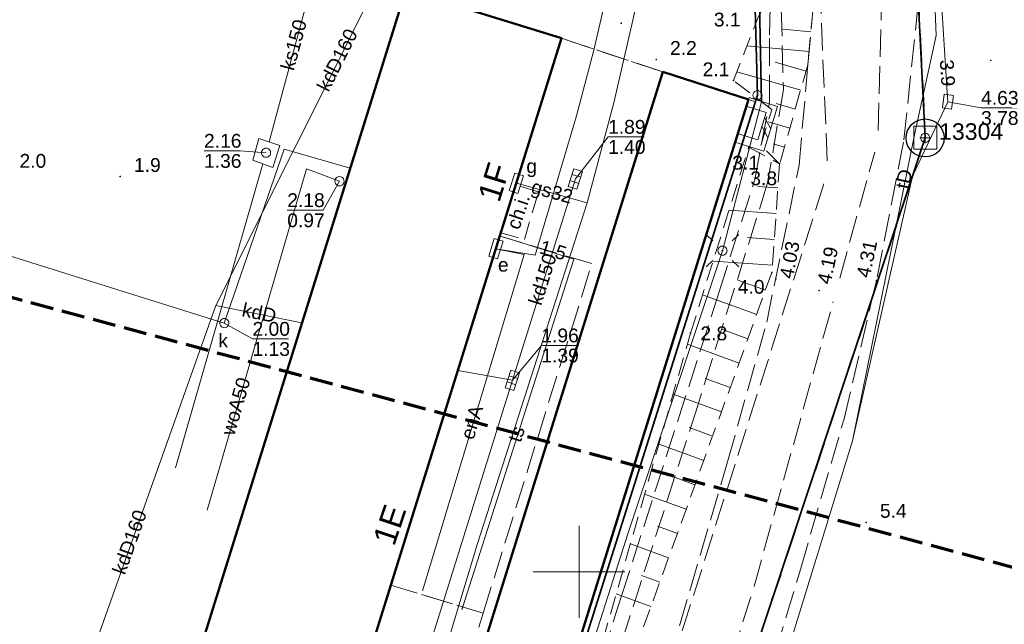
# Model space of a CAD drawing. Extents: x 5459987 to 5506369, y 5959610 to 5991660.
# Tile 12 of 51: x 5462420 to 5462473, y 5972047 to 5972080. Entities that reach past the tile are written whole.
import ezdxf
from ezdxf.enums import TextEntityAlignment as Align

# ---------------------------------------------------------------- set-up
doc = ezdxf.new("R2010")
doc.units = 0
for name, pattern in [('L_0_05', [1.75, 1.25, -0.5]), ('PRZER1-1', [1, 0.5, -0.5]), ('PRZER2-1', [1.5, 1, -0.5]), ('PRZER3-1', [2, 1.5, -0.5]), ('PRZER3-2', [2.5, 1.5, -1])]:
    doc.linetypes.add(name, pattern=pattern)
doc.layers.get('0').update_dxf_attribs({"linetype": 'CONTINUOUS'})
for name, color, linetype, lineweight in [('GEPADR_O', 7, 'CONTINUOUS', 18), ('GEPPGD', 7, 'CONTINUOUS', 18), ('GEPPGO', 7, 'CONTINUOUS', 18), ('GESBZO', 7, 'CONTINUOUS', 50), ('GESDZI', 7, 'CONTINUOUS', 18), ('GESJOB', 7, 'CONTINUOUS', 35), ('GESOZN', 7, 'CONTINUOUS', 18), ('GSLDSO', 7, 'CONTINUOUS', 18), ('GSPSSP', 7, 'CONTINUOUS', 18), ('GSPSSP_O', 7, 'CONTINUOUS', 18), ('GSPWPN', 7, 'CONTINUOUS', 13), ('GSPWPN_O', 7, 'CONTINUOUS', 13), ('GSPWPS', 7, 'CONTINUOUS', 13), ('GSPWPS_O', 7, 'CONTINUOUS', 13), ('GSSKOA', 7, 'CONTINUOUS', 18), ('GSSKOD', 7, 'CONTINUOUS', 18), ('GSSKOD_O', 7, 'CONTINUOUS', 18), ('GSSZSN', 7, 'CONTINUOUS', 18), ('GULLOB', 7, 'CONTINUOUS', 35), ('GUPELA', 7, 'CONTINUOUS', 18), ('GUPIKP', 7, 'CONTINUOUS', 18), ('GUPIWZ', 7, 'CONTINUOUS', 18), ('GUPPRZ_O', 7, 'CONTINUOUS', 18), ('GUSIKP', 7, 'CONTINUOUS', 18), ('KRZYZE_2000', 230, 'CONTINUOUS', 18), ('OSN_OZN', 1, 'L_0_05', 18), ('ZAKRES', 3, 'L_0_05', 18)]:
    doc.layers.add(name, color=color, linetype=linetype, lineweight=lineweight)
for name, color, linetype, lineweight, true_color in [('GESKKL', 7, 'CONTINUOUS', 18, 0x24bc24), ('GESUZY', 7, 'CONTINUOUS', 18, 0x008000), ('GULEPR', 1, 'CONTINUOUS', 18, 0xff0000), ('GULEPR_O', 1, 'CONTINUOUS', 18, 0xff0000), ('GULGPR', 7, 'CONTINUOUS', 18, 0xbfbf00), ('GULGPR_O', 7, 'CONTINUOUS', 18, 0xbfbf00), ('GULKPR', 7, 'CONTINUOUS', 18, 0x803300), ('GULKPR_O', 7, 'CONTINUOUS', 18, 0x803300), ('GULTPR', 7, 'CONTINUOUS', 18, 0xff9100), ('GULTPR_O', 7, 'CONTINUOUS', 18, 0xff9100), ('GULWPR', 5, 'CONTINUOUS', 18, 0x0000ff), ('GULWPR_O', 5, 'CONTINUOUS', 18, 0x0000ff), ('GUPESE', 1, 'CONTINUOUS', 18, 0xff0000), ('GUPESE_O', 1, 'CONTINUOUS', 18, 0xff0000), ('GUPGSG', 7, 'CONTINUOUS', 18, 0xbfbf00), ('GUPGSG_O', 7, 'CONTINUOUS', 18, 0xbfbf00), ('GUPKKS', 7, 'CONTINUOUS', 18, 0x803300), ('GUPKSD', 7, 'CONTINUOUS', 18, 0x803300), ('GUPKSD_O', 7, 'CONTINUOUS', 18, 0x803300)]:
    doc.layers.add(name, color=color, linetype=linetype, lineweight=lineweight, true_color=true_color)
doc.styles.add('Arial', font='arial.ttf')

# ---------------------------------------------------------------- blocks, each defined once
blk = doc.blocks.new('GSPSSP1')
at = {"color": 0}
blk.add_lwpolyline([(0.625, 0.625), (0.625, -0.625), (-0.625, -0.625), (-0.625, 0.625)], close=True, dxfattribs=at)
for points in [[(0.3, 0), (-0.3, 0)], [(0, 0.3), (0, -0.3)]]:
    blk.add_lwpolyline(points, dxfattribs=at)
blk = doc.blocks.new('GSPWPN1')
blk.add_hatch(color=0).paths.add_polyline_path([(-0.045, 0), (-0.043467, -0.011647), (-0.038971, -0.0225), (-0.03182, -0.03182), (-0.0225, -0.038971), (-0.011647, -0.043467), (0, -0.045), (0.011647, -0.043467), (0.0225, -0.038971), (0.03182, -0.03182), (0.038971, -0.0225), (0.043467, -0.011647), (0.045, 0), (0.043467, 0.011647), (0.038971, 0.0225), (0.03182, 0.03182), (0.0225, 0.038971), (0.011647, 0.043467), (0, 0.045), (-0.011647, 0.043467), (-0.0225, 0.038971), (-0.03182, 0.03182), (-0.038971, 0.0225), (-0.043467, 0.011647)])
blk = doc.blocks.new('GSPWPS1')
blk.add_hatch(color=0).paths.add_polyline_path([(-0.045, 0), (-0.043467, -0.011647), (-0.038971, -0.0225), (-0.03182, -0.03182), (-0.0225, -0.038971), (-0.011647, -0.043467), (0, -0.045), (0.011647, -0.043467), (0.0225, -0.038971), (0.03182, -0.03182), (0.038971, -0.0225), (0.043467, -0.011647), (0.045, 0), (0.043467, 0.011647), (0.038971, 0.0225), (0.03182, 0.03182), (0.0225, 0.038971), (0.011647, 0.043467), (0, 0.045), (-0.011647, 0.043467), (-0.0225, 0.038971), (-0.03182, 0.03182), (-0.038971, 0.0225), (-0.043467, 0.011647)])
blk = doc.blocks.new('GUPGSG1')
at = {"color": 0}
blk.add_lwpolyline([(-0.5, -0.25), (-0.5, 0.25), (0.5, 0.25), (0.5, -0.25)], close=True, dxfattribs=at)
blk = doc.blocks.new('GUPIWZ1_1')
at = {"color": 0}
blk.add_lwpolyline([(0, 0.25), (0.064705, 0.241481), (0.125, 0.216506), (0.176777, 0.176777), (0.216506, 0.125), (0.241481, 0.064705), (0.25, 0), (0.241481, -0.064705), (0.216506, -0.125), (0.176777, -0.176777), (0.125, -0.216506), (0.064705, -0.241481), (0, -0.25), (-0.064705, -0.241481), (-0.125, -0.216506), (-0.176777, -0.176777), (-0.216506, -0.125), (-0.241481, -0.064705), (-0.25, 0), (-0.241481, 0.064705), (-0.216506, 0.125), (-0.176777, 0.176777), (-0.125, 0.216506), (-0.064705, 0.241481)], close=True, dxfattribs=at)
blk = doc.blocks.new('GUPIKP1_1')
at = {"color": 0}
blk.add_lwpolyline([(0, 0.25), (0.064705, 0.241481), (0.125, 0.216506), (0.176777, 0.176777), (0.216506, 0.125), (0.241481, 0.064705), (0.25, 0), (0.241481, -0.064705), (0.216506, -0.125), (0.176777, -0.176777), (0.125, -0.216506), (0.064705, -0.241481), (0, -0.25), (-0.064705, -0.241481), (-0.125, -0.216506), (-0.176777, -0.176777), (-0.216506, -0.125), (-0.241481, -0.064705), (-0.25, 0), (-0.241481, 0.064705), (-0.216506, 0.125), (-0.176777, 0.176777), (-0.125, 0.216506), (-0.064705, 0.241481)], close=True, dxfattribs=at)
blk = doc.blocks.new('GUPKSD1')
at = {"color": 0}
blk.add_lwpolyline([(0, 0.25), (0.064705, 0.241481), (0.125, 0.216506), (0.176777, 0.176777), (0.216506, 0.125), (0.241481, 0.064705), (0.25, 0), (0.241481, -0.064705), (0.216506, -0.125), (0.176777, -0.176777), (0.125, -0.216506), (0.064705, -0.241481), (0, -0.25), (-0.064705, -0.241481), (-0.125, -0.216506), (-0.176777, -0.176777), (-0.216506, -0.125), (-0.241481, -0.064705), (-0.25, 0), (-0.241481, 0.064705), (-0.216506, 0.125), (-0.176777, 0.176777), (-0.125, 0.216506), (-0.064705, 0.241481)], close=True, dxfattribs=at)
blk = doc.blocks.new('GUPKKS1')
at = {"color": 0}
blk.add_lwpolyline([(0.5, -0.25), (-0.5, -0.25), (-0.5, 0.25), (0.5, 0.25)], close=True, dxfattribs=at)
for points in [[(-0.175, -0.25), (-0.175, 0.25)], [(0.175, -0.25), (0.175, 0.25)]]:
    blk.add_lwpolyline(points, dxfattribs=at)
blk = doc.blocks.new('GUPESE1')
at = {"color": 0}
blk.add_lwpolyline([(-0.5, -0.25), (-0.5, 0.25), (0.5, 0.25), (0.5, -0.25)], close=True, dxfattribs=at)
blk = doc.blocks.new('GUPIKP1_3')
at = {"color": 0}
blk.add_lwpolyline([(0.375, -0.25), (-0.375, -0.25), (-0.375, 0.25), (0.375, 0.25)], close=True, dxfattribs=at)
blk = doc.blocks.new('GEPPGD1_1')
at = {"color": 0}
blk.add_lwpolyline([(0, 0.25), (0.077254, 0.237764), (0.146946, 0.202254), (0.202254, 0.146946), (0.237764, 0.077254), (0.25, 0), (0.237764, -0.077254), (0.202254, -0.146946), (0.146946, -0.202254), (0.077254, -0.237764), (0, -0.25), (-0.077254, -0.237764), (-0.146946, -0.202254), (-0.202254, -0.146946), (-0.237764, -0.077254), (-0.25, 0), (-0.237764, 0.077254), (-0.202254, 0.146946), (-0.146946, 0.202254), (-0.077254, 0.237764)], close=True, dxfattribs=at)
blk = doc.blocks.new('GEPPGO1_1')
at = {"color": 0}
blk.add_lwpolyline([(0, 0.25), (0.077254, 0.237764), (0.146946, 0.202254), (0.202254, 0.146946), (0.237764, 0.077254), (0.25, 0), (0.237764, -0.077254), (0.202254, -0.146946), (0.146946, -0.202254), (0.077254, -0.237764), (0, -0.25), (-0.077254, -0.237764), (-0.146946, -0.202254), (-0.202254, -0.146946), (-0.237764, -0.077254), (-0.25, 0), (-0.237764, 0.077254), (-0.202254, 0.146946), (-0.146946, 0.202254), (-0.077254, 0.237764)], close=True, dxfattribs=at)
blk = doc.blocks.new('ODTN_1')
at = {"color": 0}
for points in [[(-0.5, -0.25), (0, 0.25)], [(0, -0.25), (0.5, 0.25)]]:
    blk.add_lwpolyline(points, dxfattribs=at)
blk = doc.blocks.new('GSLDSO2')
at = {"color": 0}
blk.add_lwpolyline([(0, 0.25), (0, -0.25)], dxfattribs=at)
blk = doc.blocks.new('GUPELA1')
at = {"color": 0}
blk.add_lwpolyline([(0, 0.25), (0.064705, 0.241481), (0.125, 0.216506), (0.176777, 0.176777), (0.216506, 0.125), (0.241481, 0.064705), (0.25, 0), (0.241481, -0.064705), (0.216506, -0.125), (0.176777, -0.176777), (0.125, -0.216506), (0.064705, -0.241481), (0, -0.25), (-0.064705, -0.241481), (-0.125, -0.216506), (-0.176777, -0.176777), (-0.216506, -0.125), (-0.241481, -0.064705), (-0.25, 0), (-0.241481, 0.064705), (-0.216506, 0.125), (-0.176777, 0.176777), (-0.125, 0.216506), (-0.064705, 0.241481)], close=True, dxfattribs=at)
blk = doc.blocks.new('GUPELA2')
blk.add_hatch(color=0).paths.add_polyline_path([(-0.001087, 0.044987), (0.011881, 0.043403), (0.021281, 0.03965), (0.030065, 0.033482), (0.038133, 0.023893), (0.043117, 0.012881), (0.044986, 0.001113), (0.044323, -0.007777), (0.040557, -0.019497), (0.033417, -0.030138), (0.024849, -0.037517), (0.013788, -0.042836), (0.002013, -0.044955), (-0.00982, -0.043916), (-0.020466, -0.040077), (-0.029541, -0.033946), (-0.036867, -0.025804), (-0.04187, -0.01649), (-0.04461, -0.005909), (-0.044532, 0.006476), (-0.041285, 0.017903), (-0.034764, 0.028574), (-0.024479, 0.03776), (-0.013449, 0.042943)])
at = {"color": 0}
for points in [[(-0.883883, 0.883883), (-0.53033, 0.53033)], [(0.883883, 0.883883), (0.53033, 0.53033)], [(-0.883883, -0.883883), (-0.53033, -0.53033)], [(0.883883, -0.883883), (0.53033, -0.53033)]]:
    blk.add_lwpolyline(points, dxfattribs=at)

msp = doc.modelspace()

# ---------------------------------------------------------------- linework, layer by layer
at = {"layer": 'GESBZO', "color": 252, "linetype": 'Continuous', "lineweight": 50, "elevation": 10.18}
for points in [[(5462410.99, 5971957.23), (5462449.05, 5972079.02), (5462440.58, 5972081.66), (5462402.53, 5971959.88)], [(5462424.23, 5971963.78), (5462459.22, 5972075.69), (5462454.57, 5972077.19), (5462419.58, 5971965.28)]]:
    msp.add_lwpolyline(points, close=True, dxfattribs=at)
at = {"layer": 'GESDZI', "color": 86, "linetype": 'Continuous', "lineweight": 35, "true_color": 0x1a7000, "elevation": 10.22}
for points in [[(5462868.07, 5971903.66), (5462716.09, 5971917.91), (5462701.65, 5971919.26), (5462699.25, 5971919.55), (5462696.65, 5971919.73), (5462678.14, 5971921.53), (5462658.22, 5971923.38), (5462639.31, 5971925.14), (5462580.4, 5971930.64), (5462580.99, 5971970.63), (5462581.26, 5971988.63), (5462581.38, 5971996.63), (5462581.71, 5972019.24), (5462579.02, 5972070.41), (5462569.44, 5972241.64), (5462569.03, 5972275.5), (5462523.12, 5972259.37), (5462472.7, 5972196.07), (5462464.9, 5972151.67), (5462468.85, 5972073.61), (5462424.66, 5971940.41), (5462396.95, 5971904.43), (5462373.23, 5971712.32)], [(5462457.45, 5972184.44), (5462453.87, 5972157.77), (5462457.87, 5972101.97), (5462458.58, 5972092.02), (5462459.45, 5972086.04), (5462459.72, 5972075.93), (5462424.23, 5971963.77), (5462421.07, 5971953.77), (5462377.38, 5971905.1), (5462396.95, 5971904.43), (5462424.66, 5971940.41), (5462468.85, 5972073.61), (5462464.9, 5972151.67), (5462472.7, 5972196.07)]]:
    msp.add_lwpolyline(points, dxfattribs=at)
msp.add_lwpolyline([(5462408.64, 5971941.45), (5462391.49, 5971924.46), (5462372.95, 5971927.1), (5462372.73, 5971927.18), (5462376.59, 5971963.95), (5462384.76, 5972022.39), (5462386.94, 5972024.7), (5462387.65, 5972027.92), (5462406.22, 5972097.48), (5462459.45, 5972086.04), (5462459.72, 5972075.93), (5462424.23, 5971963.77), (5462419.1, 5971954.48)], close=True, dxfattribs=at)
at = {"layer": 'GESJOB', "color": 252, "linetype": 'PRZER3-2', "lineweight": 35, "elevation": 10.22}
msp.add_lwpolyline([(5462472.7, 5972196.07), (5462464.9, 5972151.67), (5462468.85, 5972073.61), (5462424.66, 5971940.41), (5462396.95, 5971904.43), (5462377.38, 5971905.1), (5462365.9, 5971909.32), (5462357.69, 5971912.33), (5462357.51, 5971912.55), (5462260.21, 5971948.8)], dxfattribs=at)
msp.add_lwpolyline([(5462472.7, 5972196.07), (5462464.9, 5972151.67), (5462468.85, 5972073.61), (5462424.66, 5971940.41), (5462396.95, 5971904.43), (5462377.38, 5971905.1), (5462365.9, 5971909.32), (5462357.69, 5971912.33), (5462357.51, 5971912.55), (5462260.21, 5971948.8)], dxfattribs=at)
at = {"layer": 'GESKKL', "color": 252, "linetype": 'PRZER3-1', "lineweight": 18, "elevation": 10.06}
for points in [[(5462416.13, 5972003.44), (5462440.58, 5972081.66), (5462449.05, 5972079.02), (5462454.57, 5972077.19), (5462459.22, 5972075.69), (5462459.606, 5972075.568), (5462459.72, 5972075.93), (5462459.45, 5972086.04), (5462411.29, 5972096.39), (5462406.1, 5972074.48), (5462394.361, 5972030.01), (5462400.905, 5972029.088), (5462397.449, 5972007.541)], [(5462421.07, 5971953.77), (5462459.606, 5972075.568), (5462459.22, 5972075.69), (5462454.57, 5972077.19), (5462449.05, 5972079.02), (5462440.58, 5972081.66), (5462416.13, 5972003.44), (5462397.449, 5972007.541), (5462400.905, 5972029.088), (5462394.361, 5972030.01), (5462393.4, 5972026.37), (5462390.41, 5972008.91), (5462383.103, 5972010.54), (5462376.59, 5971963.95), (5462372.73, 5971927.18), (5462364.45, 5971930.25), (5462357.51, 5971912.55), (5462357.69, 5971912.33), (5462365.9, 5971909.32), (5462377.38, 5971905.1)]]:
    msp.add_lwpolyline(points, close=True, dxfattribs=at)
at = {"layer": 'GESOZN', "color": 252, "linetype": 'Continuous', "lineweight": 18, "elevation": 10.1}
msp.add_lwpolyline([(5462359.45, 5971403.28), (5462357.42, 5971443.6), (5462353.51, 5971465.73), (5462356.74, 5971481.76), (5462360.22, 5971562.85), (5462362.46, 5971623.44), (5462362.24, 5971633.81), (5462361.78, 5971666.54), (5462364.19, 5971706.59), (5462365.27, 5971717.59), (5462366.22, 5971726.74), (5462368.44, 5971742.8), (5462377.1, 5971802.16), (5462377.21, 5971868.04), (5462377.38, 5971905.1), (5462421.07, 5971953.77), (5462459.72, 5972075.93), (5462459.45, 5972086.04), (5462458.58, 5972092.02), (5462453.87, 5972157.77), (5462457.45, 5972184.44), (5462464.73, 5972209.82), (5462479.23, 5972234.17)], dxfattribs=at)
at = {"layer": 'GESUZY', "color": 252, "linetype": 'PRZER1-1', "lineweight": 18, "elevation": 10.08}
for points in [[(5462472.7, 5972196.07), (5462464.9, 5972151.67), (5462468.85, 5972073.61), (5462424.66, 5971940.41), (5462396.95, 5971904.43), (5462373.23, 5971712.32)], [(5462457.45, 5972184.44), (5462453.87, 5972157.77), (5462457.87, 5972101.97), (5462458.58, 5972092.02), (5462459.45, 5972086.04), (5462459.72, 5972075.93), (5462459.606, 5972075.568), (5462421.07, 5971953.77), (5462377.38, 5971905.1), (5462396.95, 5971904.43), (5462424.66, 5971940.41), (5462468.85, 5972073.61), (5462464.9, 5972151.67), (5462472.7, 5972196.07)]]:
    msp.add_lwpolyline(points, dxfattribs=at)
for points in [[(5462416.13, 5972003.44), (5462440.58, 5972081.66), (5462449.05, 5972079.02), (5462454.57, 5972077.19), (5462459.22, 5972075.69), (5462459.606, 5972075.568), (5462459.72, 5972075.93), (5462459.45, 5972086.04), (5462411.29, 5972096.39), (5462406.1, 5972074.48), (5462394.361, 5972030.01), (5462400.905, 5972029.088), (5462397.449, 5972007.541)], [(5462421.07, 5971953.77), (5462459.606, 5972075.568), (5462459.22, 5972075.69), (5462454.57, 5972077.19), (5462449.05, 5972079.02), (5462440.58, 5972081.66), (5462416.13, 5972003.44), (5462397.449, 5972007.541), (5462400.905, 5972029.088), (5462394.361, 5972030.01), (5462393.4, 5972026.37), (5462390.41, 5972008.91), (5462383.103, 5972010.54), (5462376.59, 5971963.95), (5462372.73, 5971927.18), (5462364.45, 5971930.25), (5462357.51, 5971912.55), (5462357.69, 5971912.33), (5462365.9, 5971909.32), (5462377.38, 5971905.1)]]:
    msp.add_lwpolyline(points, close=True, dxfattribs=at)
at = {"layer": 'GSLDSO', "color": 252, "linetype": 'Continuous', "lineweight": 18, "elevation": 10.18}
for points in [[(5462459.254, 5972075.799), (5462460.813, 5972075.315), (5462460.054, 5972072.876), (5462458.485, 5972073.372)], [(5462459.106, 5972075.321), (5462460.187, 5972074.985), (5462459.726, 5972073.504), (5462458.635, 5972073.848)]]:
    msp.add_lwpolyline(points, dxfattribs=at)
at = {"layer": 'GSSKOA', "color": 252, "linetype": 'PRZER3-1', "lineweight": 18, "elevation": 10.18}
for points in [[(5462430.48, 5971970.66), (5462434.94, 5971983.08), (5462437.56, 5971990.44), (5462443.55, 5972008.73), (5462449.09, 5972025.91), (5462453.77, 5972041.3), (5462458.09, 5972055.99), (5462460.22, 5972063.59), (5462461.98, 5972072.12), (5462462.46, 5972077.58), (5462463, 5972083.51), (5462462.97, 5972084.6), (5462462.7, 5972094.66), (5462462.27, 5972102.1), (5462461.15, 5972117.73), (5462459.42, 5972135.73), (5462458.48, 5972151.69), (5462458.26, 5972160.84), (5462458.91, 5972169.69), (5462460.4, 5972180.4)], [(5462465.41, 5972176.84), (5462464.54, 5972170.6), (5462463.92, 5972163.79), (5462463.79, 5972158.91), (5462463.76, 5972152.82), (5462464.05, 5972146.91), (5462464.76, 5972135.83), (5462466.65, 5972113.39), (5462467.08, 5972108.4), (5462468.26, 5972094.99), (5462468.57, 5972090.03), (5462468.6, 5972085.06), (5462468.58, 5972081.95), (5462468.47, 5972080.95), (5462467.67, 5972073.38), (5462466.19, 5972065.85), (5462466.02, 5972065.12), (5462430.22, 5971957.16)]]:
    msp.add_lwpolyline(points, dxfattribs=at)
msp.add_lwpolyline([(5462430.22, 5971957.16), (5462431.53, 5971959.66), (5462434.09, 5971966.14), (5462437.24, 5971974.98), (5462440.59, 5971984.12), (5462444.89, 5971996.86), (5462453.19, 5972021.86), (5462460.11, 5972043.67), (5462462.05, 5972050.13), (5462464.43, 5972058.33), (5462466.02, 5972065.12)], close=True, dxfattribs=at)
at = {"layer": 'GSSKOD', "color": 252, "linetype": 'PRZER2-1', "lineweight": 18, "elevation": 10.18}
msp.add_lwpolyline([(5462445.743, 5972068.437), (5462447.029, 5972068.082), (5462447.795, 5972070.679), (5462446.558, 5972071.045)], close=True, dxfattribs=at)
at = {"layer": 'GSSZSN', "color": 252, "linetype": 'PRZER2-1', "lineweight": 18, "elevation": 10.06}
msp.add_lwpolyline([(5462462.97, 5972084.6), (5462463, 5972083.51), (5462462.46, 5972077.58), (5462460.92, 5972072.2), (5462459.89, 5972073.19), (5462460.5, 5972075.15), (5462458.41, 5972076.73), (5462459.77, 5972080.21), (5462462.14, 5972084.36)], close=True, dxfattribs=at)
at = {"layer": 'GSSZSN', "color": 252, "linetype": 'Continuous', "lineweight": 18, "elevation": 10.06}
for points in [[(5462462.623, 5972079.373), (5462461.088, 5972079.513)], [(5462462.526, 5972078.301), (5462459.144, 5972078.609)], [(5462462.363, 5972077.242), (5462460.675, 5972077.725)], [(5462462.067, 5972076.208), (5462458.594, 5972077.202)], [(5462461.771, 5972075.173), (5462460.724, 5972075.473)], [(5462461.475, 5972074.139), (5462460.291, 5972074.478)], [(5462461.179, 5972073.104), (5462460.575, 5972073.277)], [(5462460.827, 5972070.889), (5462459.712, 5972070.969)], [(5462460.727, 5972069.485), (5462458.165, 5972069.667)], [(5462460.627, 5972068.08), (5462459.18, 5972068.183)], [(5462460.527, 5972066.675), (5462457.299, 5972066.905)], [(5462460.152, 5972065.329), (5462458.649, 5972065.873)], [(5462459.672, 5972064.005), (5462456.725, 5972065.072)], [(5462459.192, 5972062.681), (5462457.748, 5972063.204)], [(5462458.713, 5972061.357), (5462455.898, 5972062.377)], [(5462458.233, 5972060.033), (5462456.872, 5972060.526)], [(5462457.753, 5972058.709), (5462455.123, 5972059.662)], [(5462457.274, 5972057.385), (5462456.005, 5972057.844)], [(5462456.794, 5972056.061), (5462454.348, 5972056.947)], [(5462456.314, 5972054.736), (5462455.138, 5972055.163)], [(5462455.835, 5972053.412), (5462453.573, 5972054.232)], [(5462455.355, 5972052.088), (5462454.271, 5972052.481)], [(5462454.875, 5972050.764), (5462452.799, 5972051.517)], [(5462454.396, 5972049.44), (5462453.403, 5972049.8)], [(5462453.916, 5972048.116), (5462452.024, 5972048.802)]]:
    msp.add_lwpolyline(points, dxfattribs=at)
at = {"layer": 'GSSZSN', "color": 252, "linetype": 'PRZER2-1', "lineweight": 18, "elevation": 10.06}
msp.add_lwpolyline([(5462426.43, 5971969.25), (5462431.46, 5971984.47), (5462436.52, 5972000.65), (5462443.94, 5972018.69), (5462448.83, 5972037.61), (5462456.07, 5972062.98), (5462459.24, 5972073.1), (5462460.92, 5972072.2), (5462460.5, 5972066.29), (5462450.07, 5972037.5), (5462447.04, 5972020.71), (5462438.09, 5972000.27), (5462434.65, 5971987.24), (5462432.69, 5971982.2)], dxfattribs=at)
at = {"layer": 'GULEPR', "color": 1, "linetype": 'Continuous', "lineweight": 18, "true_color": 0xff0000, "elevation": 10.14}
for points in [[(5462447.61, 5972067.23), (5462449.86, 5972074.8), (5462450.8, 5972078.38), (5462452.66, 5972086.39), (5462452.43, 5972086.95), (5462443.54, 5972088.71), (5462431.87, 5972091.01), (5462427.51, 5972091.8), (5462425.33, 5972092.12), (5462421.41, 5972093.25), (5462414.45, 5972094.91), (5462413.99, 5972096.63), (5462409.52, 5972097.41), (5462408.98, 5972097.99), (5462411.91, 5972113.57), (5462413.93, 5972123.19), (5462414.53, 5972127.58), (5462415.3, 5972135.36), (5462415.98, 5972143.88), (5462418.34, 5972154.99), (5462419.39, 5972158.59), (5462423.86, 5972169.75), (5462433.79, 5972194.16)], [(5462447.61, 5972067.23), (5462449.86, 5972074.8), (5462450.8, 5972078.38), (5462452.66, 5972086.39), (5462452.43, 5972086.95), (5462443.54, 5972088.71), (5462431.87, 5972091.01), (5462427.51, 5972091.8), (5462425.33, 5972092.12), (5462421.41, 5972093.25), (5462414.45, 5972094.91), (5462413.99, 5972096.63), (5462409.52, 5972097.41), (5462408.98, 5972097.99), (5462411.91, 5972113.57), (5462413.93, 5972123.19), (5462414.53, 5972127.58), (5462415.3, 5972135.36), (5462415.98, 5972143.88), (5462418.34, 5972154.99), (5462419.39, 5972158.59), (5462423.86, 5972169.75), (5462433.79, 5972194.16)], [(5462429.11, 5971977.06), (5462434.14, 5971993.53), (5462435.45, 5971994.24), (5462436.85, 5971998.87), (5462436.62, 5972000.38), (5462438.81, 5972006.06), (5462438.38, 5972007.27), (5462442.61, 5972020.05), (5462447.58, 5972036.4), (5462448.58, 5972036.98), (5462448.14, 5972037.93), (5462452.68, 5972052.13), (5462457.81, 5972067.47), (5462459.94, 5972075.57), (5462459.73, 5972085.36), (5462459.61, 5972092.6), (5462457.02, 5972095.03), (5462456.53, 5972099.12)], [(5462429.11, 5971977.06), (5462434.14, 5971993.53), (5462435.45, 5971994.24), (5462436.85, 5971998.87), (5462436.62, 5972000.38), (5462438.81, 5972006.06), (5462438.38, 5972007.27), (5462442.61, 5972020.05), (5462447.58, 5972036.4), (5462448.58, 5972036.98), (5462448.14, 5972037.93), (5462452.68, 5972052.13), (5462457.81, 5972067.47), (5462459.94, 5972075.57), (5462459.73, 5972085.36), (5462459.61, 5972092.6), (5462457.02, 5972095.03), (5462456.53, 5972099.12)], [(5462441.47, 5972048.96), (5462447.01, 5972067.27), (5462445.474, 5972067.578)], [(5462441.47, 5972048.96), (5462447.01, 5972067.27), (5462445.474, 5972067.578)], [(5462445.474, 5972067.578), (5462447.61, 5972067.23)], [(5462445.474, 5972067.578), (5462447.61, 5972067.23)]]:
    msp.add_lwpolyline(points, dxfattribs=at)
at = {"layer": 'GULEPR', "color": 1, "linetype": 'PRZER3-1', "lineweight": 18, "true_color": 0xff0000, "elevation": 10.14}
msp.add_lwpolyline([(5462429.146, 5971974.642), (5462434.138, 5971990.622), (5462434.138, 5971991.47), (5462434.729, 5971992.756), (5462443.099, 5972019.36), (5462443.367, 5972020.596), (5462452.3, 5972048.643), (5462457.629, 5972065.231), (5462459.565, 5972071.328), (5462460.374, 5972075.531), (5462460.374, 5972079.211), (5462460.45, 5972082.879), (5462458.647, 5972086.464), (5462457.054, 5972107.973), (5462455.293, 5972137.907), (5462453.94, 5972156.345), (5462454.373, 5972167.626), (5462455.534, 5972178.575)], dxfattribs=at)
msp.add_lwpolyline([(5462429.146, 5971974.642), (5462434.138, 5971990.622), (5462434.138, 5971991.47), (5462434.729, 5971992.756), (5462443.099, 5972019.36), (5462443.367, 5972020.596), (5462452.3, 5972048.643), (5462457.629, 5972065.231), (5462459.565, 5972071.328), (5462460.374, 5972075.531), (5462460.374, 5972079.211), (5462460.45, 5972082.879), (5462458.647, 5972086.464), (5462457.054, 5972107.973), (5462455.293, 5972137.907), (5462453.94, 5972156.345), (5462454.373, 5972167.626), (5462455.534, 5972178.575)], dxfattribs=at)
at = {"layer": 'GULGPR', "color": 52, "linetype": 'Continuous', "lineweight": 18, "true_color": 0xbfbf00, "elevation": 10.14}
for points in [[(5462414.53, 5972122.91), (5462412.86, 5972113.57), (5462409.8, 5972098.55), (5462410.28, 5972097.88), (5462411.47, 5972097.61), (5462414.02, 5972097.16), (5462414.8, 5972096.55), (5462414.97, 5972095.85), (5462415.07, 5972094.74), (5462415.88, 5972094.15), (5462416.92, 5972093.81), (5462419.52, 5972093.25), (5462420.93, 5972092.75), (5462428.71, 5972090.06), (5462436.43, 5972088.46), (5462451.83, 5972086.22), (5462453.7, 5972085.9), (5462453.39, 5972082.01), (5462451.9, 5972075.52), (5462450.44, 5972070.07), (5462444.48, 5972051.54), (5462438.94, 5972033.18)], [(5462450.44, 5972070.07), (5462446.588, 5972071.14)]]:
    msp.add_lwpolyline(points, dxfattribs=at)
at = {"layer": 'GULKPR', "linetype": 'PRZER3-1', "lineweight": 18, "elevation": 10.14}
for points in [[(5462463.516, 5972072.354), (5462462.352, 5972099.668)], [(5462466.278, 5972074.008), (5462466.517, 5972082.849)], [(5462464.195, 5972065.98), (5462466.101, 5972072.83)], [(5462446.554, 5972018.205), (5462463.357, 5972071.184)], [(5462459.527, 5972049.211), (5462463.835, 5972064.689)], [(5462455.294, 5972035.838), (5462459.346, 5972048.639)]]:
    msp.add_lwpolyline(points, dxfattribs=at)
at = {"layer": 'GULKPR', "linetype": 'Continuous', "lineweight": 18, "elevation": 10.14}
for points in [[(5462435.97, 5972083.9), (5462433.124, 5972073.391)], [(5462440.537, 5972081.524), (5462439.049, 5972082.089), (5462430.235, 5972064.488)], [(5462430.69, 5972063.531), (5462417.356, 5972067.701), (5462402.717, 5972073.854)], [(5462437.549, 5972071.959), (5462433.949, 5972072.993), (5462430.69, 5972063.531)], [(5462432.789, 5972072.193), (5462428.032, 5972055.666)], [(5462449.8, 5972071.37), (5462446.37, 5972060.42)], [(5462430.235, 5972064.488), (5462423.837, 5972046.537)], [(5462434.916, 5972063.539), (5462430.235, 5972064.488)], [(5462443.402, 5972060.947), (5462446.37, 5972060.42)], [(5462446.37, 5972060.42), (5462440.44, 5972041.43)]]:
    msp.add_lwpolyline(points, dxfattribs=at)
at = {"layer": 'GULLOB', "color": 1, "linetype": 'Continuous', "lineweight": 35, "true_color": 0xff0000, "elevation": 10.12}
msp.add_lwpolyline([(5462459.73, 5972085.36), (5462459.94, 5972075.57)], dxfattribs=at)
at = {"layer": 'GULTPR', "color": 30, "linetype": 'Continuous', "lineweight": 18, "true_color": 0xff9100, "elevation": 10.14}
for points in [[(5462466.309, 5972123.816), (5462467.63, 5972114.42), (5462470.049, 5972076.065), (5462470.08, 5972075.57)], [(5462466.309, 5972123.816), (5462467.63, 5972114.42), (5462470.049, 5972076.065), (5462470.08, 5972075.57)], [(5462466.83, 5972118.75), (5462468.52, 5972102.236), (5462469.451, 5972079.173), (5462468.732, 5972075.934)], [(5462466.83, 5972118.75), (5462468.52, 5972102.236), (5462469.451, 5972079.173), (5462468.732, 5972075.934)], [(5462470.08, 5972075.57), (5462468.15, 5972071.52), (5462464.88, 5972057.12), (5462459.51, 5972039.7), (5462451.34, 5972014.74), (5462447.838, 5972003.027), (5462447.695, 5972002.55)], [(5462470.08, 5972075.57), (5462468.15, 5972071.52), (5462464.88, 5972057.12), (5462459.51, 5972039.7), (5462451.34, 5972014.74), (5462447.838, 5972003.027), (5462447.695, 5972002.55)], [(5462467.239, 5972068.754), (5462468.294, 5972073.955), (5462468.732, 5972075.934)], [(5462467.239, 5972068.754), (5462468.294, 5972073.955), (5462468.732, 5972075.934)], [(5462447.695, 5972002.55), (5462451.34, 5972014.74), (5462459.51, 5972039.7), (5462464.88, 5972057.12), (5462467.239, 5972068.754)], [(5462447.695, 5972002.55), (5462451.34, 5972014.74), (5462459.51, 5972039.7), (5462464.88, 5972057.12), (5462467.239, 5972068.754)], [(5462443.62, 5972047.94), (5462449.71, 5972067), (5462445.91, 5972068.2)], [(5462443.62, 5972047.94), (5462449.71, 5972067), (5462445.91, 5972068.2)]]:
    msp.add_lwpolyline(points, dxfattribs=at)
at = {"layer": 'GULTPR', "color": 30, "linetype": 'PRZER3-1', "lineweight": 18, "true_color": 0xff9100, "elevation": 10.14}
msp.add_lwpolyline([(5462415.82, 5971954.78), (5462421.63, 5971973.4), (5462416.6, 5971975.18), (5462421.63, 5971973.4), (5462427.31, 5971991.67), (5462422.21, 5971993.13), (5462427.31, 5971991.67), (5462433.09, 5972010.23), (5462428.06, 5972011.86), (5462433.09, 5972010.23), (5462439.19, 5972029.81), (5462434.18, 5972031.44), (5462439.19, 5972029.81), (5462444.78, 5972047.75), (5462439.76, 5972049.28), (5462444.78, 5972047.75), (5462450.7, 5972066.77), (5462445.69, 5972068.26)], dxfattribs=at)
msp.add_lwpolyline([(5462415.82, 5971954.78), (5462421.63, 5971973.4), (5462416.6, 5971975.18), (5462421.63, 5971973.4), (5462427.31, 5971991.67), (5462422.21, 5971993.13), (5462427.31, 5971991.67), (5462433.09, 5972010.23), (5462428.06, 5972011.86), (5462433.09, 5972010.23), (5462439.19, 5972029.81), (5462434.18, 5972031.44), (5462439.19, 5972029.81), (5462444.78, 5972047.75), (5462439.76, 5972049.28), (5462444.78, 5972047.75), (5462450.7, 5972066.77), (5462445.69, 5972068.26)], dxfattribs=at)
at = {"layer": 'GULWPR', "color": 5, "linetype": 'PRZER3-1', "lineweight": 18, "true_color": 0x0000ff, "elevation": 10.14}
msp.add_lwpolyline([(5462456.754, 5972177.398), (5462455.253, 5972162.811), (5462455.081, 5972153.324), (5462458.544, 5972102.197), (5462459.8, 5972096.73), (5462460.909, 5972084.632), (5462461.125, 5972076.235), (5462460.269, 5972071.152), (5462456.465, 5972059.054), (5462444.83, 5972022.889), (5462438.353, 5972002.156), (5462431.591, 5971980.498), (5462427.406, 5971968.109), (5462425.021, 5971962.564), (5462420.77, 5971954.048), (5462411.015, 5971941.35), (5462399.324, 5971930.134), (5462387.203, 5971917.489), (5462383.871, 5971911.388), (5462381.593, 5971901.927), (5462381.744, 5971878.481)], dxfattribs=at)
at = {"layer": 'GULWPR', "color": 5, "linetype": 'Continuous', "lineweight": 18, "true_color": 0x0000ff, "elevation": 10.14}
msp.add_lwpolyline([(5462429.75, 5972053.35), (5462435.17, 5972071.93), (5462436.957, 5972071.246)], dxfattribs=at)
at = {"layer": 'GUPPRZ_O', "color": 30, "linetype": 'Continuous', "lineweight": 13, "true_color": 0xff9100, "elevation": 10.8, "flags": 128}
msp.add_lwpolyline([(5462470.08, 5972075.57), (5462471.889, 5972075.234), (5462473.849, 5972075.234)], dxfattribs=at)
at = {"layer": 'GUPPRZ_O', "color": 36, "linetype": 'Continuous', "lineweight": 13, "true_color": 0x803300, "elevation": 10.8, "flags": 128}
for points in [[(5462449.8, 5972071.37), (5462451.583, 5972073.657), (5462453.543, 5972073.657)], [(5462432.963, 5972072.798), (5462431.545, 5972072.899), (5462429.585, 5972072.899)], [(5462430.69, 5972063.531), (5462432.225, 5972062.67), (5462434.185, 5972062.67)], [(5462446.37, 5972060.42), (5462447.949, 5972062.312), (5462449.909, 5972062.312)]]:
    msp.add_lwpolyline(points, dxfattribs=at)
at = {"layer": 'GUPPRZ_O', "color": 5, "linetype": 'Continuous', "lineweight": 13, "true_color": 0x0000ff, "elevation": 10.8, "flags": 128}
msp.add_lwpolyline([(5462436.957, 5972071.246), (5462436.076, 5972069.671), (5462434.116, 5972069.671)], dxfattribs=at)
at = {"layer": 'GUSIKP', "color": 36, "linetype": 'Continuous', "lineweight": 18, "true_color": 0x803300, "elevation": 10.14}
msp.add_lwpolyline([(5462433.72, 5972073.19), (5462433.33, 5972071.99), (5462432.24, 5972072.4), (5462432.56, 5972073.58)], close=True, dxfattribs=at)
at = {"layer": 'KRZYZE_2000', "color": 252, "lineweight": 18, "flags": 128}
for points in [[(5462450, 5972047.5), (5462450, 5972052.5)], [(5462447.5, 5972050), (5462452.5, 5972050)]]:
    msp.add_lwpolyline(points, dxfattribs=at)
at = {"layer": 'OSN_OZN', "color": 252, "linetype": 'Continuous', "lineweight": 25}
msp.add_circle((5462468.84, 5972073.6), 1.034, dxfattribs=at)
at = {"layer": 'ZAKRES', "color": 252, "lineweight": 70, "flags": 128}
msp.add_lwpolyline([(5462543.8, 5972311.19), (5462511.46, 5972288.78), (5462481.09, 5972259.6), (5462422.01, 5972247.35), (5462418.13, 5972209.64), (5462389.82, 5972163.08), (5462367.15, 5972078.93), (5462475.94, 5972049.63), (5462481.47, 5972081.94), (5462475.95, 5972139.11), (5462481.03, 5972188.17), (5462517.69, 5972229.73), (5462568.77, 5972278.32)], close=True, dxfattribs=at)

# ---------------------------------------------------------------- block references
at = {"layer": 'GEPPGD', "color": 86, "linetype": 'Continuous', "lineweight": 18, "true_color": 0x1a7000}
msp.add_blockref('GEPPGD1_1', (5462459.72, 5972075.93, 10.24), dxfattribs=at)
at = {"layer": 'GEPPGO', "color": 252, "linetype": 'Continuous', "lineweight": 18}
msp.add_blockref('GEPPGO1_1', (5462468.85, 5972073.61, 10.24), dxfattribs=at)
at = {"layer": 'GSLDSO', "color": 252, "linetype": 'Continuous', "lineweight": 18}
for name, p, rotation in [('GSLDSO2', (5462459.18, 5972075.56, 10.18), 342.7448890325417), ('ODTN_1', (5462460.195, 5972074.17, 10.18), 252.712578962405), ('ODTN_1', (5462460.195, 5972074.17, 10.18), 252.712578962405), ('GSLDSO2', (5462458.56, 5972073.61, 10.18), 162.4744316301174)]:
    msp.add_blockref(name, p, dxfattribs=dict(at, rotation=rotation))
at = {"layer": 'GSPSSP', "color": 252, "linetype": 'Continuous', "lineweight": 18}
msp.add_blockref('GSPSSP1', (5462468.85, 5972073.61, 10.36), dxfattribs=at)
at = {"layer": 'GSPWPN', "color": 252, "linetype": 'Continuous', "lineweight": 13}
for p in [(5462452.3, 5972079.84, 10.08), (5462454.206, 5972077.869, 10.08), (5462472.419, 5972077.823, 10.08), (5462458.41, 5972076.73, 10.08), (5462459.24, 5972073.1, 10.08), (5462460.92, 5972072.2, 10.08), (5462425.022, 5972071.503, 10.08), (5462460.5, 5972066.29, 10.08), (5462456.07, 5972062.98, 10.08), (5462465.632, 5972052.692, 10.08)]:
    msp.add_blockref('GSPWPN1', p, dxfattribs=at)
at = {"layer": 'GSPWPS', "color": 252, "linetype": 'Continuous', "lineweight": 13}
for p in [(5462460.72, 5972065.94, 10.08), (5462466.19, 5972065.85, 10.08), (5462463.07, 5972065.3, 10.08)]:
    msp.add_blockref('GSPWPS1', p, dxfattribs=at)
at = {"layer": 'GUPELA', "color": 252, "linetype": 'Continuous', "lineweight": 18}
for name in ['GUPELA2', 'GUPELA1']:
    msp.add_blockref(name, (5462457.81, 5972067.47, 10.16), dxfattribs=at)
at = {"layer": 'GUPESE', "color": 1, "linetype": 'Continuous', "lineweight": 18, "true_color": 0xff0000, "rotation": 252.6457162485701}
msp.add_blockref('GUPESE1', (5462445.474, 5972067.578, 10.16), dxfattribs=at)
at = {"layer": 'GUPGSG', "color": 52, "linetype": 'Continuous', "lineweight": 18, "true_color": 0xbfbf00, "rotation": 252.6457162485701}
msp.add_blockref('GUPGSG1', (5462446.588, 5972071.14, 10.16), dxfattribs=at)
at = {"layer": 'GUPIKP', "color": 252, "linetype": 'Continuous', "lineweight": 18, "rotation": 262.0092703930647}
msp.add_blockref('GUPIKP1_3', (5462470.08, 5972075.57, 10.16), dxfattribs=at)
at = {"layer": 'GUPIKP', "color": 252, "linetype": 'Continuous', "lineweight": 18}
msp.add_blockref('GUPIKP1_1', (5462436.957, 5972071.246, 10.16), dxfattribs=at)
at = {"layer": 'GUPIWZ', "color": 252, "linetype": 'Continuous', "lineweight": 18}
msp.add_blockref('GUPIWZ1_1', (5462432.963, 5972072.798, 10.18), dxfattribs=at)
at = {"layer": 'GUPKKS', "color": 252, "linetype": 'Continuous', "lineweight": 18}
for p, rotation in [((5462449.8, 5972071.37, 10.16), 252.5068858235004), ((5462446.37, 5972060.42, 10.16), 72.70178026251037)]:
    msp.add_blockref('GUPKKS1', p, dxfattribs=dict(at, rotation=rotation))
at = {"layer": 'GUPKSD', "linetype": 'Continuous', "lineweight": 18}
msp.add_blockref('GUPKSD1', (5462430.69, 5972063.531, 10.16), dxfattribs=at)

# ---------------------------------------------------------------- texts
at = {"layer": 'GEPADR_O', "color": 252, "linetype": 'Continuous', "lineweight": 0, "style": 'Arial'}
for s, rotation, p in [('1F', 72.6819, (5462445.659, 5972070.04, 10.8)), ('1E', 71.3147, (5462439.935, 5972051.347, 10.8))]:
    msp.add_text(s, height=1.25, rotation=rotation, dxfattribs=at).set_placement(p)
at = {"layer": 'GSPSSP_O', "color": 252, "linetype": 'Continuous', "lineweight": 0, "style": 'Arial'}
msp.add_text('13304', height=0.9, dxfattribs=at).set_placement((5462469.6, 5972073.5, 10.8))
at = {"layer": 'GSPWPN_O', "color": 252, "linetype": 'Continuous', "lineweight": 0, "style": 'Arial'}
for s, p in [('3.1', (5462457.34, 5972079.665, 10.8)), ('2.1', (5462456.73, 5972076.957, 10.8)), ('3.1', (5462458.345, 5972071.879, 10.8)), ('3.8', (5462459.327, 5972071.032, 10.8)), ('4.0', (5462458.644, 5972065.131, 10.8)), ('2.8', (5462456.609, 5972062.596, 10.8))]:
    msp.add_text(s, height=0.75, rotation=360, dxfattribs=at).set_placement(p)
for s, p in [('2.2', (5462454.956, 5972078.119, 10.8)), ('2.0', (5462419.54, 5972071.98, 10.8)), ('1.9', (5462425.772, 5972071.753, 10.8)), ('5.4', (5462466.382, 5972052.942, 10.8))]:
    msp.add_text(s, height=0.75, dxfattribs=at).set_placement(p)
at = {"layer": 'GSPWPS_O', "color": 252, "linetype": 'Continuous', "lineweight": 0, "style": 'Arial'}
for s, rotation, p in [('4.03', 79.4879, (5462461.646, 5972065.901, 10.8)), ('4.19', 78.0218, (5462463.692, 5972065.598, 10.8)), ('4.31', 78.3421, (5462465.828, 5972065.95, 10.8))]:
    msp.add_text(s, height=0.75, rotation=rotation, dxfattribs=at).set_placement(p)
at = {"layer": 'GSSKOD_O', "color": 252, "linetype": 'Continuous', "lineweight": 0, "style": 'Arial'}
msp.add_text('ch.i.', height=0.75, rotation=71.6432, dxfattribs=at).set_placement((5462447.047, 5972069.476, 10.8), align=Align.CENTER)
at = {"layer": 'GULEPR_O', "color": 1, "linetype": 'Continuous', "lineweight": 0, "true_color": 0xff0000, "style": 'Arial'}
msp.add_text('enA', height=0.75, rotation=73.1659, dxfattribs=at).set_placement((5462444.521, 5972058.03, 10.8), align=Align.CENTER)
at = {"layer": 'GULGPR_O', "color": 52, "linetype": 'Continuous', "lineweight": 0, "true_color": 0xbfbf00, "style": 'Arial'}
msp.add_text('gs32', height=0.75, rotation=344.4736, dxfattribs=at).set_placement((5462448.435, 5972070.322, 10.8), align=Align.CENTER)
at = {"layer": 'GULKPR_O', "color": 36, "linetype": 'Continuous', "lineweight": 0, "true_color": 0x803300, "style": 'Arial'}
for s, rotation, p in [('ks150', 74.8454, (5462434.83, 5972078.569, 10.8)), ('kdD160', 63.4004, (5462437.168, 5972077.677, 10.8)), ('kd150', 72.6073, (5462448.365, 5972065.807, 10.8)), ('kdD', 348.544, (5462432.517, 5972063.726, 10.8)), ('kdD160', 70.384, (5462425.881, 5972051.497, 10.8))]:
    msp.add_text(s, height=0.75, rotation=rotation, dxfattribs=at).set_placement(p, align=Align.CENTER)
at = {"layer": 'GULTPR_O', "color": 30, "linetype": 'Continuous', "lineweight": 0, "true_color": 0xff9100, "style": 'Arial'}
for s, rotation, p in [('tD', 78.5378, (5462468.054, 5972071.296, 10.8)), ('ts', 72.2804, (5462446.945, 5972057.381, 10.8))]:
    msp.add_text(s, height=0.75, rotation=rotation, dxfattribs=at).set_placement(p, align=Align.CENTER)
at = {"layer": 'GULWPR_O', "color": 5, "linetype": 'Continuous', "lineweight": 0, "true_color": 0x0000ff, "style": 'Arial'}
msp.add_text('woA50', height=0.75, rotation=73.7374, dxfattribs=at).set_placement((5462431.675, 5972058.9, 10.8), align=Align.CENTER)
at = {"layer": 'GUPESE_O', "color": 1, "linetype": 'Continuous', "lineweight": 0, "true_color": 0xff0000, "style": 'Arial'}
msp.add_text('e', height=0.75, dxfattribs=at).set_placement((5462446.169, 5972066.33, 10.8), align=Align.RIGHT)
at = {"layer": 'GUPGSG_O', "color": 52, "linetype": 'Continuous', "lineweight": 0, "true_color": 0xbfbf00, "style": 'Arial'}
msp.add_text('g', height=0.75, dxfattribs=at).set_placement((5462447.714, 5972071.695, 10.8), align=Align.RIGHT)
at = {"layer": 'GUPKSD_O', "color": 252, "linetype": 'Continuous', "lineweight": 0, "style": 'Arial'}
msp.add_text('k', height=0.75, dxfattribs=at).set_placement((5462430.895, 5972062.207, 10.8), align=Align.RIGHT)
at = {"layer": 'GUPPRZ_O', "color": 30, "linetype": 'Continuous', "lineweight": 0, "true_color": 0xff9100, "style": 'Arial'}
msp.add_text('3.9', height=0.75, rotation=273.6085, dxfattribs=at).set_placement((5462469.735, 5972076.384, 10.8), align=Align.RIGHT)
for s, rotation, p in [('4.63', 360, (5462471.889, 5972075.406, 10.8)), ('3.78', 360, (5462471.889, 5972074.311, 10.8)), ('1.5', 343.488, (5462447.79, 5972067.345, 10.8))]:
    msp.add_text(s, height=0.75, rotation=rotation, dxfattribs=at).set_placement(p)
at = {"layer": 'GUPPRZ_O', "color": 36, "linetype": 'Continuous', "lineweight": 0, "true_color": 0x803300, "style": 'Arial'}
for s, p in [('1.89', (5462451.583, 5972073.83, 10.8)), ('2.16', (5462429.585, 5972073.071, 10.8)), ('1.40', (5462451.583, 5972072.735, 10.8)), ('1.36', (5462429.585, 5972071.976, 10.8)), ('2.00', (5462432.225, 5972062.842, 10.8)), ('1.96', (5462447.949, 5972062.484, 10.8)), ('1.13', (5462432.225, 5972061.747, 10.8)), ('1.39', (5462447.949, 5972061.389, 10.8))]:
    msp.add_text(s, height=0.75, rotation=360, dxfattribs=at).set_placement(p)
at = {"layer": 'GUPPRZ_O', "color": 5, "linetype": 'Continuous', "lineweight": 0, "true_color": 0x0000ff, "style": 'Arial'}
for s, p in [('2.18', (5462434.116, 5972069.843, 10.8)), ('0.97', (5462434.116, 5972068.748, 10.8))]:
    msp.add_text(s, height=0.75, rotation=360, dxfattribs=at).set_placement(p)

doc.saveas('drawing.dxf')
